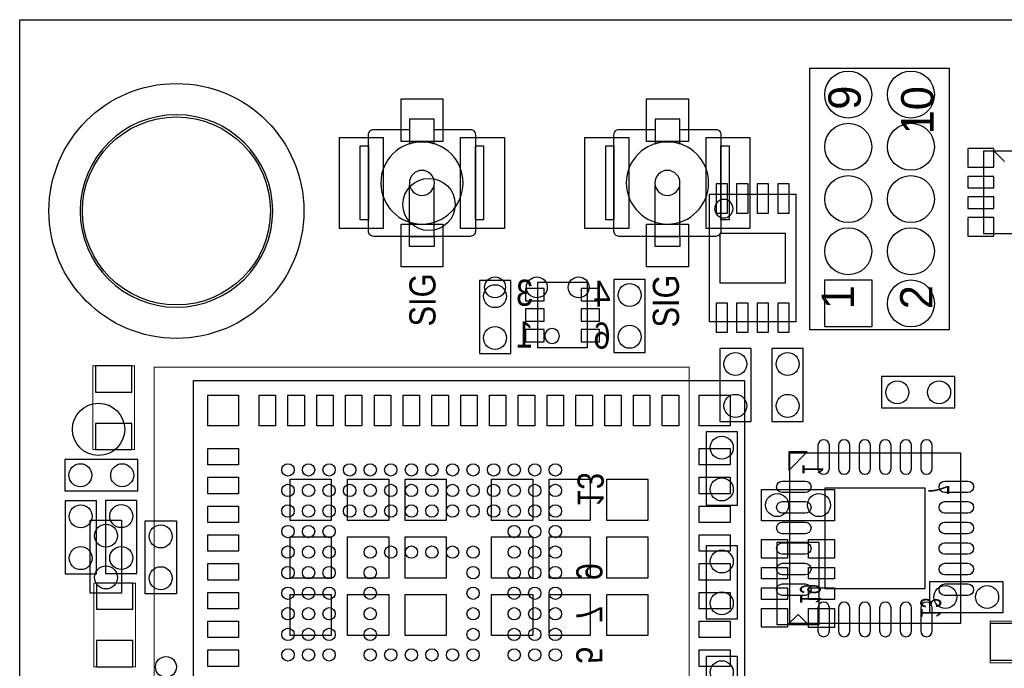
# Model space of a CAD drawing. Extents: x 0 to 67.8, y 0 to 38.6.
# Tile 3 of 7: x 0 to 23.9, y 22.8 to 38.6. Entities that reach past the tile are written whole.
import ezdxf
from ezdxf.enums import TextEntityAlignment as Align

# ---------------------------------------------------------------- set-up
doc = ezdxf.new("R2010")
doc.units = 0
for name, color, linetype in [('BG_OUTLINE', 3, 'CONTINUOUS'), ('PG_ASSEMBLY_BOTTOM', 43, 'CONTINUOUS'), ('PG_ASSEMBLY_TOP', 253, 'CONTINUOUS'), ('PIN_BOTTOM', 211, 'CONTINUOUS'), ('PIN_TOP', 150, 'CONTINUOUS')]:
    doc.layers.add(name, color=color, linetype=linetype)

msp = doc.modelspace()

# ---------------------------------------------------------------- linework, layer by layer
at = {"layer": 'BG_OUTLINE'}
msp.add_lwpolyline([(67.600068, 0), (25.299924, 0), (25.299924, 3.75412, 0.414116), (24.800052, 4.253992, 0.414221), (24.299926, 3.75412), (24.299926, 0), (0, 0), (0, 17.999964, 0.41415), (1.999996, 19.99996, 0.414214), (0, 21.999956), (0, 38.600126), (67.600068, 38.600126), (67.600068, 21.999956, 1.000034), (67.600068, 17.999964)], format="xyb", close=True, dxfattribs=at)
for points in [[(0, 38.600126), (67.600068, 38.600126)], [(0, 21.999956), (0, 37.500052)]]:
    msp.add_lwpolyline(points, dxfattribs=at)
at = {"layer": 'PG_ASSEMBLY_BOTTOM'}
for points in [[(23.43277, 35.403536), (23.43277, 33.396936), (24.44877, 33.396936), (24.44877, 35.403536), (23.43277, 35.403536)], [(23.94077, 35.154616), (23.68677, 35.408616)], [(16.768572, 34.354516), (18.868644, 34.354516), (18.868644, 31.2547), (16.768572, 31.2547), (16.768572, 34.354516)], [(11.176, 32.258), (11.176, 30.48), (11.938, 30.48), (11.938, 32.258), (11.176, 32.258)], [(12.597892, 30.61716), (12.597892, 32.21736), (13.797788, 32.21736), (13.797788, 30.61716), (12.597892, 30.61716)], [(14.44752, 32.28594), (14.44752, 30.50794), (15.20952, 30.50794), (15.20952, 32.28594), (14.44752, 32.28594)], [(17.78, 28.829), (17.78, 30.607), (17.018, 30.607), (17.018, 28.829), (17.78, 28.829)], [(18.288, 30.607), (18.288, 28.829), (19.05, 28.829), (19.05, 30.607), (18.288, 30.607)], [(22.733, 29.9212), (20.955, 29.9212), (20.955, 29.1592), (22.733, 29.1592), (22.733, 29.9212)], [(17.4498, 26.797), (17.4498, 28.575), (16.6878, 28.575), (16.6878, 26.797), (17.4498, 26.797)], [(22.87016, 28.065984), (22.87016, 23.916132), (18.720308, 23.916132), (18.720308, 28.065984), (22.87016, 28.065984)], [(1.09474, 27.14244), (2.87274, 27.14244), (2.87274, 27.90444), (1.09474, 27.90444), (1.09474, 27.14244)], [(1.10236, 26.90368), (1.10236, 25.12568), (1.86436, 25.12568), (1.86436, 26.90368), (1.10236, 26.90368)], [(2.08788, 26.90876), (2.08788, 25.13076), (2.84988, 25.13076), (2.84988, 26.90876), (2.08788, 26.90876)], [(17.4498, 24.0284), (17.4498, 25.8064), (16.6878, 25.8064), (16.6878, 24.0284), (17.4498, 24.0284)], [(16.6878, 23.114), (16.6878, 21.336), (17.4498, 21.336), (17.4498, 23.114), (16.6878, 23.114)]]:
    msp.add_lwpolyline(points, dxfattribs=at)
msp.add_lwpolyline([(17.342358, 34.004504, 1), (16.894858, 34.004712, 1)], format="xyb", close=True, dxfattribs=at)
msp.add_lwpolyline([(13.123926, 30.90926, 1), (12.763754, 30.90926, 1), (13.123926, 30.90926)], format="xyb", dxfattribs=at)
at = {"layer": 'PG_ASSEMBLY_BOTTOM', "const_width": 0.0254}
for points in [[(1.77546, 30.18028), (1.77546, 28.14828), (2.79146, 28.14828), (2.79146, 30.18028), (1.77546, 30.18028)], [(16.272764, 30.153356), (3.272536, 30.153356), (3.272536, 18.653252), (16.272764, 18.653252), (16.272764, 30.153356)], [(2.81686, 22.86508), (2.81686, 24.89708), (1.80086, 24.89708), (1.80086, 22.86508), (2.81686, 22.86508)], [(25.6286, 23.9776), (23.5966, 23.9776), (23.5966, 22.9616), (25.6286, 22.9616), (25.6286, 23.9776)]]:
    msp.add_lwpolyline(points, dxfattribs=at)
at = {"layer": 'PG_ASSEMBLY_BOTTOM'}
msp.add_lwpolyline([(19.14525, 28.09113), (18.695162, 28.09113), (18.695162, 27.641042)], close=True, dxfattribs=at)
at = {"layer": 'PG_ASSEMBLY_TOP'}
for points in [[(22.606, 31.0642), (22.606, 37.4142), (19.2024, 37.4142), (19.2024, 31.0642), (22.606, 31.0642)], [(8.606028, 35.931094), (9.479026, 35.931094)], [(14.575028, 35.931094), (15.448026, 35.931094)], [(9.479026, 33.33115), (9.479026, 34.57702)], [(10.078974, 33.33115), (10.078974, 34.57702)], [(15.448026, 33.33115), (15.448026, 34.57702)], [(16.047974, 33.33115), (16.047974, 34.57702)], [(18.034, 27.178), (19.812, 27.178), (19.812, 26.416), (18.034, 26.416), (18.034, 27.178)], [(2.47904, 26.43378), (2.47904, 24.65578), (1.71704, 24.65578), (1.71704, 26.43378), (2.47904, 26.43378)], [(3.81, 26.416), (3.81, 24.638), (3.048, 24.638), (3.048, 26.416), (3.81, 26.416)], [(18.415, 23.8887), (18.415, 25.8953), (19.431, 25.8953), (19.431, 23.8887), (18.415, 23.8887)], [(22.1234, 24.9428), (23.9014, 24.9428), (23.9014, 24.1808), (22.1234, 24.1808), (22.1234, 24.9428)], [(18.923, 24.13762), (18.669, 23.88362)], [(18.923, 24.13762), (19.177, 23.88362)]]:
    msp.add_lwpolyline(points, dxfattribs=at)
for points in [[(6.150356, 33.949132, 1), (1.469644, 33.949132, 1), (6.150356, 33.949132)], [(10.078974, 35.931094), (10.951972, 35.931094, -0.414214), (11.078972, 35.804094), (11.078972, 33.45815, -0.414214), (10.951972, 33.33115), (8.606028, 33.33115, -0.414214), (8.479028, 33.45815), (8.479028, 35.804094, -0.414214), (8.606028, 35.931094)], [(16.047974, 35.931094), (16.920972, 35.931094, -0.414214), (17.047972, 35.804094), (17.047972, 33.45815, -0.414214), (16.920972, 33.33115), (14.575028, 33.33115, -0.414214), (14.448028, 33.45815), (14.448028, 35.804094, -0.414214), (14.575028, 35.931094)], [(10.778998, 34.631122, 1), (8.779002, 34.631122, 1), (10.778998, 34.631122)], [(16.747998, 34.631122, 1), (14.748002, 34.631122, 1), (16.747998, 34.631122)], [(10.0838, 34.631122, 1), (9.4742, 34.631122, 1), (10.0838, 34.631122)], [(16.0528, 34.631122, 1), (15.4432, 34.631122, 1), (16.0528, 34.631122)]]:
    msp.add_lwpolyline(points, format="xyb", dxfattribs=at)
for points in [[(10.078974, 35.584892), (10.078974, 36.180522), (9.479026, 36.180522), (9.479026, 35.584892, -0.076601), (9.779, 35.63112, -0.076974)], [(16.047974, 35.584892), (16.047974, 36.180522), (15.448026, 36.180522), (15.448026, 35.584892, -0.076601), (15.748, 35.63112, -0.076974)]]:
    msp.add_lwpolyline(points, format="xyb", close=True, dxfattribs=at)
for points in [[(8.2804, 33.729422), (8.2804, 35.532822), (8.479028, 35.532822), (8.479028, 33.729422)], [(11.078972, 33.729422), (11.078972, 35.532822), (11.2776, 35.532822), (11.2776, 33.729422)], [(14.2494, 33.729422), (14.2494, 35.532822), (14.448028, 35.532822), (14.448028, 33.729422)], [(17.047972, 33.729422), (17.047972, 35.532822), (17.2466, 35.532822), (17.2466, 33.729422)], [(9.479026, 33.081722), (9.479026, 33.33115), (10.078974, 33.33115), (10.078974, 33.081722)], [(15.448026, 33.081722), (15.448026, 33.33115), (16.047974, 33.33115), (16.047974, 33.081722)], [(17.622012, 16.32331), (4.221988, 16.32331), (4.221988, 29.82341), (17.622012, 29.82341)]]:
    msp.add_lwpolyline(points, close=True, dxfattribs=at)
at = {"layer": 'PIN_BOTTOM'}
for points in [[(23.68677, 35.467544), (23.05177, 35.467544), (23.05177, 35.010344), (23.68677, 35.010344)], [(23.68677, 34.789618), (23.05177, 34.789618), (23.05177, 34.510218), (23.68677, 34.510218)], [(17.208246, 34.610294), (16.928846, 34.610294), (16.928846, 33.899094), (17.208246, 33.899094)], [(17.708372, 34.610294), (17.428972, 34.610294), (17.428972, 33.899094), (17.708372, 33.899094)], [(18.208244, 34.610294), (17.928844, 34.610294), (17.928844, 33.899094), (18.208244, 33.899094)], [(18.70837, 34.610294), (18.42897, 34.610294), (18.42897, 33.899094), (18.70837, 33.899094)], [(23.68677, 34.289492), (23.05177, 34.289492), (23.05177, 34.010092), (23.68677, 34.010092)], [(23.68677, 33.789366), (23.05177, 33.789366), (23.05177, 33.332166), (23.68677, 33.332166)], [(18.618708, 32.20466), (18.618708, 33.404556), (17.018762, 33.404556), (17.018762, 32.20466)], [(20.7137, 31.1277), (19.5707, 31.1277), (19.5707, 32.2707), (20.7137, 32.2707)], [(12.297918, 31.767399), (12.748006, 31.767399), (12.748006, 32.067373), (12.297918, 32.067373)], [(13.647674, 31.767399), (14.097762, 31.767399), (14.097762, 32.067373), (13.647674, 32.067373)], [(17.208246, 31.710122), (16.928846, 31.710122), (16.928846, 30.998922), (17.208246, 30.998922)], [(17.708372, 31.710122), (17.428972, 31.710122), (17.428972, 30.998922), (17.708372, 30.998922)], [(18.208244, 31.710122), (17.928844, 31.710122), (17.928844, 30.998922), (18.208244, 30.998922)], [(18.70837, 31.710122), (18.42897, 31.710122), (18.42897, 30.998922), (18.70837, 30.998922)], [(12.297918, 31.267273), (12.748006, 31.267273), (12.748006, 31.567247), (12.297918, 31.567247)], [(13.647674, 31.267273), (14.097762, 31.267273), (14.097762, 31.567247), (13.647674, 31.567247)], [(12.297918, 30.767147), (12.748006, 30.767147), (12.748006, 31.067121), (12.297918, 31.067121)], [(13.647674, 30.767147), (14.097762, 30.767147), (14.097762, 31.067121), (13.647674, 31.067121)], [(1.83896, 29.54528), (2.72796, 29.54528), (2.72796, 30.18028), (1.83896, 30.18028)], [(1.83896, 28.14828), (2.72796, 28.14828), (2.72796, 28.78328), (1.83896, 28.78328)], [(22.014434, 27.210258), (19.576034, 27.210258), (19.576034, 24.771858), (22.014434, 24.771858)], [(2.75336, 24.89708), (1.86436, 24.89708), (1.86436, 24.26208), (2.75336, 24.26208)], [(23.5966, 23.9141), (23.5966, 23.0251), (24.2316, 23.0251), (24.2316, 23.9141)], [(2.75336, 23.50008), (1.86436, 23.50008), (1.86436, 22.86508), (2.75336, 22.86508)]]:
    msp.add_lwpolyline(points, close=True, dxfattribs=at)
for points in [[(19.685, 27.686762), (19.685, 28.245562, 1), (19.4056, 28.245562), (19.4056, 27.686762, 1)], [(20.184872, 27.686762), (20.184872, 28.245562, 1), (19.905472, 28.245562), (19.905472, 27.686762, 1)], [(20.684998, 27.686762), (20.684998, 28.245562, 1), (20.405598, 28.245562), (20.405598, 27.686762, 1)], [(21.18487, 27.686762), (21.18487, 28.245562, 1), (20.90547, 28.245562), (20.90547, 27.686762, 1)], [(21.684996, 27.686762), (21.684996, 28.245562, 1), (21.405596, 28.245562), (21.405596, 27.686762, 1)], [(22.184868, 27.686762), (22.184868, 28.245562, 1), (21.905468, 28.245562), (21.905468, 27.686762, 1)], [(19.09953, 27.101292), (18.54073, 27.101292, -1), (18.54073, 27.380692), (19.09953, 27.380692, -1)], [(23.049738, 27.101292), (22.490938, 27.101292, -1), (22.490938, 27.380692), (23.049738, 27.380692, -1)], [(19.09953, 26.60142), (18.54073, 26.60142, -1), (18.54073, 26.88082), (19.09953, 26.88082, -1)], [(23.049738, 26.60142), (22.490938, 26.60142, -1), (22.490938, 26.88082), (23.049738, 26.88082, -1)], [(19.09953, 26.101294), (18.54073, 26.101294, -1), (18.54073, 26.380694), (19.09953, 26.380694, -1)], [(23.049738, 26.101294), (22.490938, 26.101294, -1), (22.490938, 26.380694), (23.049738, 26.380694, -1)], [(19.09953, 25.601422), (18.54073, 25.601422, -1), (18.54073, 25.880822), (19.09953, 25.880822, -1)], [(23.049738, 25.601422), (22.490938, 25.601422, -1), (22.490938, 25.880822), (23.049738, 25.880822, -1)], [(19.09953, 25.101296), (18.54073, 25.101296, -1), (18.54073, 25.380696), (19.09953, 25.380696, -1)], [(23.049738, 25.101296), (22.490938, 25.101296, -1), (22.490938, 25.380696), (23.049738, 25.380696, -1)], [(19.09953, 24.601424), (18.54073, 24.601424, -1), (18.54073, 24.880824), (19.09953, 24.880824, -1)], [(23.049738, 24.601424), (22.490938, 24.601424, -1), (22.490938, 24.880824), (23.049738, 24.880824, -1)], [(19.685, 23.736554), (19.685, 24.295354, 1), (19.4056, 24.295354), (19.4056, 23.736554, 1)], [(20.184872, 23.736554), (20.184872, 24.295354, 1), (19.905472, 24.295354), (19.905472, 23.736554, 1)], [(20.684998, 23.736554), (20.684998, 24.295354, 1), (20.405598, 24.295354), (20.405598, 23.736554, 1)], [(21.18487, 23.736554), (21.18487, 24.295354, 1), (20.90547, 24.295354), (20.90547, 23.736554, 1)], [(21.684996, 23.736554), (21.684996, 24.295354, 1), (21.405596, 24.295354), (21.405596, 23.736554, 1)], [(22.184868, 23.736554), (22.184868, 24.295354, 1), (21.905468, 24.295354), (21.905468, 23.736554, 1)]]:
    msp.add_lwpolyline(points, format="xyb", close=True, dxfattribs=at)
for centre, radius in [((20.1422, 36.7792), 0.5715), ((21.6662, 36.7792), 0.5715), ((3.81, 33.949132), 3.0988), ((20.1422, 35.5092), 0.5715), ((21.6662, 35.5092), 0.5715), ((9.95172, 34.10712), 0.635), ((20.1422, 34.2392), 0.5715), ((21.6662, 34.2392), 0.5715), ((20.1422, 32.9692), 0.5715), ((21.6662, 32.9692), 0.5715), ((11.557, 31.877), 0.2794), ((14.82852, 31.90494), 0.2794), ((21.6662, 31.6992), 0.5715), ((11.557, 30.861), 0.2794), ((14.82852, 30.88894), 0.2794), ((17.399, 30.226), 0.2794), ((18.669, 30.226), 0.2794), ((21.336, 29.5402), 0.2794), ((22.352, 29.5402), 0.2794), ((17.399, 29.21), 0.2794), ((18.669, 29.21), 0.2794), ((17.0688, 28.194), 0.2794), ((1.47574, 27.52344), 0.2794), ((2.49174, 27.52344), 0.2794), ((6.52272, 27.653234), 0.149987), ((7.022592, 27.653234), 0.149987), ((7.522718, 27.653234), 0.149987), ((8.02259, 27.653234), 0.149987), ((8.522716, 27.653234), 0.149987), ((9.022588, 27.653234), 0.149987), ((9.522714, 27.653234), 0.149987), ((10.022586, 27.653234), 0.149987), ((10.522712, 27.653234), 0.149987), ((11.022584, 27.653234), 0.149987), ((11.52271, 27.653234), 0.149987), ((12.022582, 27.653234), 0.149987), ((12.522708, 27.653234), 0.149987), ((13.02258, 27.653234), 0.149987), ((6.52272, 27.153362), 0.149987), ((7.022592, 27.153362), 0.149987), ((7.522718, 27.153362), 0.149987), ((8.02259, 27.153362), 0.149987), ((8.522716, 27.153362), 0.149987), ((9.022588, 27.153362), 0.149987), ((9.522714, 27.153362), 0.149987), ((10.022586, 27.153362), 0.149987), ((10.522712, 27.153362), 0.149987), ((11.022584, 27.153362), 0.149987), ((11.52271, 27.153362), 0.149987), ((12.022582, 27.153362), 0.149987), ((12.522708, 27.153362), 0.149987), ((13.02258, 27.153362), 0.149987), ((17.0688, 27.178), 0.2794), ((1.48336, 26.52268), 0.2794), ((2.46888, 26.52776), 0.2794), ((6.52272, 26.653236), 0.149987), ((7.022592, 26.653236), 0.149987), ((7.522718, 26.653236), 0.149987), ((8.02259, 26.653236), 0.149987), ((8.522716, 26.653236), 0.149987), ((9.022588, 26.653236), 0.149987), ((9.522714, 26.653236), 0.149987), ((10.022586, 26.653236), 0.149987), ((10.522712, 26.653236), 0.149987), ((11.022584, 26.653236), 0.149987), ((11.52271, 26.653236), 0.149987), ((12.022582, 26.653236), 0.149987), ((12.522708, 26.653236), 0.149987), ((13.02258, 26.653236), 0.149987), ((6.52272, 26.153364), 0.149987), ((7.022592, 26.153364), 0.149987), ((7.522718, 26.153364), 0.149987), ((12.022582, 26.153364), 0.149987), ((12.522708, 26.153364), 0.149987), ((13.02258, 26.153364), 0.149987), ((1.48336, 25.50668), 0.2794), ((2.46888, 25.51176), 0.2794), ((6.52272, 25.653238), 0.149987), ((7.022592, 25.653238), 0.149987), ((7.522718, 25.653238), 0.149987), ((8.522716, 25.653238), 0.149987), ((9.022588, 25.653238), 0.149987), ((9.522714, 25.653238), 0.149987), ((10.022586, 25.653238), 0.149987), ((10.522712, 25.653238), 0.149987), ((11.022584, 25.653238), 0.149987), ((12.022582, 25.653238), 0.149987), ((12.522708, 25.653238), 0.149987), ((13.02258, 25.653238), 0.149987), ((17.0688, 25.4254), 0.2794), ((6.52272, 25.153366), 0.149987), ((7.022592, 25.153366), 0.149987), ((7.522718, 25.153366), 0.149987), ((8.522716, 25.153366), 0.149987), ((11.022584, 25.153366), 0.149987), ((12.022582, 25.153366), 0.149987), ((12.522708, 25.153366), 0.149987), ((13.02258, 25.153366), 0.149987), ((6.52272, 24.65324), 0.149987), ((7.022592, 24.65324), 0.149987), ((7.522718, 24.65324), 0.149987), ((8.522716, 24.65324), 0.149987), ((11.022584, 24.65324), 0.149987), ((12.022582, 24.65324), 0.149987), ((12.522708, 24.65324), 0.149987), ((13.02258, 24.65324), 0.149987), ((17.0688, 24.4094), 0.2794), ((6.52272, 24.153368), 0.149987), ((7.022592, 24.153368), 0.149987), ((7.522718, 24.153368), 0.149987), ((8.522716, 24.153368), 0.149987), ((11.022584, 24.153368), 0.149987), ((12.022582, 24.153368), 0.149987), ((12.522708, 24.153368), 0.149987), ((13.02258, 24.153368), 0.149987), ((6.52272, 23.653242), 0.149987), ((7.022592, 23.653242), 0.149987), ((7.522718, 23.653242), 0.149987), ((8.522716, 23.653242), 0.149987), ((11.022584, 23.653242), 0.149987), ((12.022582, 23.653242), 0.149987), ((12.522708, 23.653242), 0.149987), ((13.02258, 23.653242), 0.149987), ((6.52272, 23.15337), 0.149987), ((7.022592, 23.15337), 0.149987), ((7.522718, 23.15337), 0.149987), ((8.522716, 23.15337), 0.149987), ((9.022588, 23.15337), 0.149987), ((9.522714, 23.15337), 0.149987), ((10.022586, 23.15337), 0.149987), ((10.522712, 23.15337), 0.149987), ((11.022584, 23.15337), 0.149987), ((12.022582, 23.15337), 0.149987), ((12.522708, 23.15337), 0.149987), ((13.02258, 23.15337), 0.149987), ((17.0688, 22.733), 0.2794)]:
    msp.add_circle(centre, radius, dxfattribs=at)
at = {"layer": 'PIN_TOP'}
for points in [[(9.271, 35.634422), (9.271, 36.675822), (10.287, 36.675822), (10.287, 35.634422)], [(15.24, 35.634422), (15.24, 36.675822), (16.256, 36.675822), (16.256, 35.634422)], [(7.7724, 33.526222), (7.7724, 35.736022), (8.8392, 35.736022), (8.8392, 33.526222)], [(10.7188, 33.526222), (10.7188, 35.736022), (11.7856, 35.736022), (11.7856, 33.526222)], [(13.7414, 33.526222), (13.7414, 35.736022), (14.8082, 35.736022), (14.8082, 33.526222)], [(16.6878, 33.526222), (16.6878, 35.736022), (17.7546, 35.736022), (17.7546, 33.526222)], [(9.271, 32.586422), (9.271, 33.627822), (10.287, 33.627822), (10.287, 32.586422)], [(15.24, 32.586422), (15.24, 33.627822), (16.256, 33.627822), (16.256, 32.586422)], [(20.7137, 31.1277), (19.5707, 31.1277), (19.5707, 32.2707), (20.7137, 32.2707)], [(5.321935, 28.723209), (4.571873, 28.723209), (4.571873, 29.473271), (5.321935, 29.473271)], [(6.222111, 28.723209), (5.822061, 28.723209), (5.822061, 29.473271), (6.222111, 29.473271)], [(6.922135, 28.723209), (6.522085, 28.723209), (6.522085, 29.473271), (6.922135, 29.473271)], [(7.621905, 28.723209), (7.221855, 28.723209), (7.221855, 29.473271), (7.621905, 29.473271)], [(8.321929, 28.723209), (7.921879, 28.723209), (7.921879, 29.473271), (8.321929, 29.473271)], [(9.021953, 28.723209), (8.621903, 28.723209), (8.621903, 29.473271), (9.021953, 29.473271)], [(9.721977, 28.723209), (9.321927, 28.723209), (9.321927, 29.473271), (9.721977, 29.473271)], [(10.422001, 28.723209), (10.021951, 28.723209), (10.021951, 29.473271), (10.422001, 29.473271)], [(11.122025, 28.723209), (10.721975, 28.723209), (10.721975, 29.473271), (11.122025, 29.473271)], [(11.822049, 28.723209), (11.421999, 28.723209), (11.421999, 29.473271), (11.822049, 29.473271)], [(12.522073, 28.723209), (12.122023, 28.723209), (12.122023, 29.473271), (12.522073, 29.473271)], [(13.222097, 28.723209), (12.822047, 28.723209), (12.822047, 29.473271), (13.222097, 29.473271)], [(13.922121, 28.723209), (13.522071, 28.723209), (13.522071, 29.473271), (13.922121, 29.473271)], [(14.622145, 28.723209), (14.222095, 28.723209), (14.222095, 29.473271), (14.622145, 29.473271)], [(15.321915, 28.723209), (14.921865, 28.723209), (14.921865, 29.473271), (15.321915, 29.473271)], [(16.021939, 28.723209), (15.621889, 28.723209), (15.621889, 29.473271), (16.021939, 29.473271)], [(17.272127, 28.723209), (16.522065, 28.723209), (16.522065, 29.473271), (17.272127, 29.473271)], [(5.321935, 27.773249), (4.571873, 27.773249), (4.571873, 28.173299), (5.321935, 28.173299)], [(17.272127, 27.773249), (16.522065, 27.773249), (16.522065, 28.173299), (17.272127, 28.173299)], [(5.321935, 27.073225), (4.571873, 27.073225), (4.571873, 27.473275), (5.321935, 27.473275)], [(7.572121, 26.423239), (6.572123, 26.423239), (6.572123, 27.423237), (7.572121, 27.423237)], [(8.971915, 26.423239), (7.971917, 26.423239), (7.971917, 27.423237), (8.971915, 27.423237)], [(10.371963, 26.423239), (9.371965, 26.423239), (9.371965, 27.423237), (10.371963, 27.423237)], [(12.472035, 26.423239), (11.472037, 26.423239), (11.472037, 27.423237), (12.472035, 27.423237)], [(13.872083, 26.423239), (12.872085, 26.423239), (12.872085, 27.423237), (13.872083, 27.423237)], [(15.271877, 26.423239), (14.271879, 26.423239), (14.271879, 27.423237), (15.271877, 27.423237)], [(17.272127, 27.073225), (16.522065, 27.073225), (16.522065, 27.473275), (17.272127, 27.473275)], [(5.321935, 26.373455), (4.571873, 26.373455), (4.571873, 26.773505), (5.321935, 26.773505)], [(17.272127, 26.373455), (16.522065, 26.373455), (16.522065, 26.773505), (17.272127, 26.773505)], [(5.321935, 25.673431), (4.571873, 25.673431), (4.571873, 26.073481), (5.321935, 26.073481)], [(7.572121, 25.023445), (6.572123, 25.023445), (6.572123, 26.023443), (7.572121, 26.023443)], [(8.971915, 25.023445), (7.971917, 25.023445), (7.971917, 26.023443), (8.971915, 26.023443)], [(10.371963, 25.023445), (9.371965, 25.023445), (9.371965, 26.023443), (10.371963, 26.023443)], [(12.472035, 25.023445), (11.472037, 25.023445), (11.472037, 26.023443), (12.472035, 26.023443)], [(13.872083, 25.023445), (12.872085, 25.023445), (12.872085, 26.023443), (13.872083, 26.023443)], [(15.271877, 25.023445), (14.271879, 25.023445), (14.271879, 26.023443), (15.271877, 26.023443)], [(17.272127, 25.673431), (16.522065, 25.673431), (16.522065, 26.073481), (17.272127, 26.073481)], [(18.669, 25.50287), (18.034, 25.50287), (18.034, 25.96007), (18.669, 25.96007)], [(19.812, 25.502108), (19.177, 25.502108), (19.177, 25.959308), (19.812, 25.959308)], [(5.321935, 24.973407), (4.571873, 24.973407), (4.571873, 25.373457), (5.321935, 25.373457)], [(17.272127, 24.973407), (16.522065, 24.973407), (16.522065, 25.373457), (17.272127, 25.373457)], [(18.669, 25.002744), (18.034, 25.002744), (18.034, 25.282144), (18.669, 25.282144)], [(19.812, 25.001982), (19.177, 25.001982), (19.177, 25.281382), (19.812, 25.281382)], [(5.321935, 24.273383), (4.571873, 24.273383), (4.571873, 24.673433), (5.321935, 24.673433)], [(17.272127, 24.273383), (16.522065, 24.273383), (16.522065, 24.673433), (17.272127, 24.673433)], [(18.669, 24.502618), (18.034, 24.502618), (18.034, 24.782018), (18.669, 24.782018)], [(19.812, 24.501856), (19.177, 24.501856), (19.177, 24.781256), (19.812, 24.781256)], [(7.572121, 23.623397), (6.572123, 23.623397), (6.572123, 24.623395), (7.572121, 24.623395)], [(8.971915, 23.623397), (7.971917, 23.623397), (7.971917, 24.623395), (8.971915, 24.623395)], [(10.371963, 23.623397), (9.371965, 23.623397), (9.371965, 24.623395), (10.371963, 24.623395)], [(12.472035, 23.623397), (11.472037, 23.623397), (11.472037, 24.623395), (12.472035, 24.623395)], [(13.872083, 23.623397), (12.872085, 23.623397), (12.872085, 24.623395), (13.872083, 24.623395)], [(15.271877, 23.623397), (14.271879, 23.623397), (14.271879, 24.623395), (15.271877, 24.623395)], [(18.669, 23.824692), (18.034, 23.824692), (18.034, 24.281892), (18.669, 24.281892)], [(19.812, 23.82139), (19.177, 23.82139), (19.177, 24.27859), (19.812, 24.27859)], [(5.321935, 23.573359), (4.571873, 23.573359), (4.571873, 23.973409), (5.321935, 23.973409)], [(17.272127, 23.573359), (16.522065, 23.573359), (16.522065, 23.973409), (17.272127, 23.973409)], [(5.321935, 22.873335), (4.571873, 22.873335), (4.571873, 23.273385), (5.321935, 23.273385)], [(17.272127, 22.873335), (16.522065, 22.873335), (16.522065, 23.273385), (17.272127, 23.273385)]]:
    msp.add_lwpolyline(points, close=True, dxfattribs=at)
for centre, radius in [((20.1422, 36.7792), 0.5715), ((21.6662, 36.7792), 0.5715), ((3.81, 33.949132), 2.286), ((20.1422, 35.5092), 0.5715), ((21.6662, 35.5092), 0.5715), ((20.1422, 34.2392), 0.5715), ((21.6662, 34.2392), 0.5715), ((20.1422, 32.9692), 0.5715), ((21.6662, 32.9692), 0.5715), ((11.557, 32.091122), 0.254), ((12.573, 32.091122), 0.254), ((13.589, 32.091122), 0.254), ((21.6662, 31.6992), 0.5715), ((1.9177, 28.6385), 0.635), ((18.415, 26.797), 0.2794), ((19.431, 26.797), 0.2794), ((2.09804, 26.05278), 0.2794), ((3.429, 26.035), 0.2794), ((2.09804, 25.03678), 0.2794), ((3.429, 25.019), 0.2794), ((22.5044, 24.5618), 0.2794), ((23.5204, 24.5618), 0.2794), ((3.556, 22.86), 0.254)]:
    msp.add_circle(centre, radius, dxfattribs=at)

# ---------------------------------------------------------------- texts
at = {"layer": 'PG_ASSEMBLY_BOTTOM', "text_generation_flag": 2, "width": 0.88}
for s, p in [('3', (12.484354, 31.644336)), ('4', (14.364716, 31.618936)), ('1', (12.484354, 30.627574)), ('6', (14.364716, 30.602174))]:
    msp.add_text(s, height=0.635, dxfattribs=at).set_placement(p)
for s, p in [('13', (13.561568, 27.17419)), ('9', (13.531596, 25.179274)), ('7', (13.531596, 24.142192)), ('5', (13.531596, 23.145242))]:
    msp.add_text(s, height=0.635, rotation=270, dxfattribs=at).set_placement(p, align=Align.CENTER)
at = {"layer": 'PG_ASSEMBLY_BOTTOM', "text_generation_flag": 2, "width": 0.6495}
for s, p in [('1', (19.030442, 27.538426)), ('7', (22.093682, 27.040586)), ('19', (18.969482, 24.38654)), ('13', (21.895562, 24.04872))]:
    msp.add_text(s, height=0.508, rotation=270, dxfattribs=at).set_placement(p)
at = {"layer": 'PG_ASSEMBLY_TOP'}
for s, p in [('9', (20.447, 36.703)), ('10', (22.216618, 36.3982)), ('1', (20.286218, 31.8516)), ('2', (22.191218, 31.8516))]:
    msp.add_text(s, height=0.7874, rotation=90, dxfattribs=at).set_placement(p, align=Align.CENTER)
at = {"layer": 'PG_ASSEMBLY_TOP', "width": 0.88}
for p in [(10.1092, 31.1404), (16.0274, 31.115)]:
    msp.add_text('SIG', height=0.635, rotation=90, dxfattribs=at).set_placement(p)

doc.saveas('drawing.dxf')
